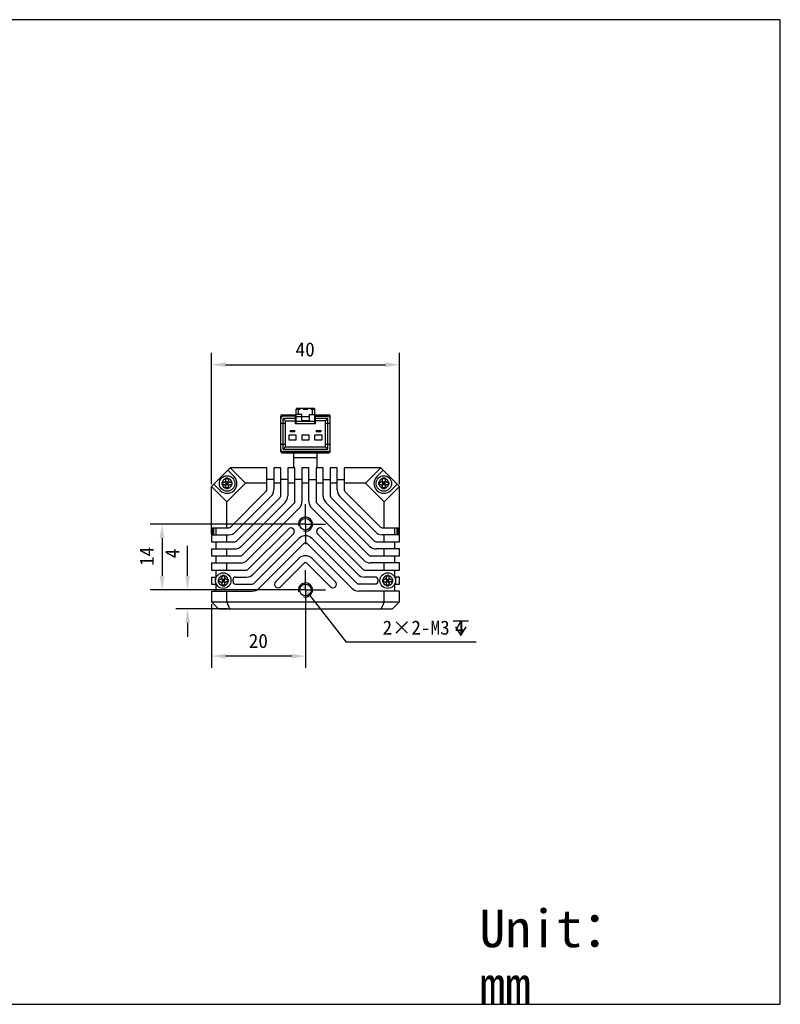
# Model space of a CAD drawing. Header units: millimetres. Extents: x 87 to 558, y 161 to 370.
# Tile 4 of 4: x 396 to 558, y 161 to 370. Entities that reach past the tile are written whole.
import ezdxf

# ---------------------------------------------------------------- set-up
doc = ezdxf.new("R2010")
doc.units = ezdxf.units.MM
doc.header["$LTSCALE"] = 32.67
doc.header["$PDMODE"] = 3
doc.header["$PDSIZE"] = 8
doc.linetypes.add('CENTER', pattern=[0.6, 0.375, -0.075, 0.075, -0.075])
doc.layers.get('0').update_dxf_attribs({"linetype": 'CONTINUOUS'})
doc.layers.get('Defpoints').update_dxf_attribs({"linetype": 'CONTINUOUS'})
for name, color, linetype in [('00_COMPONENTS', 7, 'CONTINUOUS'), ('03_ALL_AXES', 7, 'CONTINUOUS'), ('51__DRAFT_DIMS', 7, 'CONTINUOUS'), ('_X2_56FE5C42_X0__01_528', 7, 'CONTINUOUS'), ('DRW0001FORMAT', 7, 'CONTINUOUS'), ('DRW0001TEXT', 7, 'CONTINUOUS')]:
    doc.layers.add(name, color=color, linetype=linetype)
doc.styles.get("Standard").update_dxf_attribs({"font": 'simfang.ttf'})
doc.dimstyles.new('DIMSTYLE_1', dxfattribs={"dimtxt": 3, "dimasz": 3, "dimexe": 2.5, "dimexo": 0.5, "dimgap": 0.75, "dimtad": 1, "dimdsep": 46, "dimtxsty": 'STANDARD', "dimblk": '_FILLED', "dimblk1": '_FILLED', "dimblk2": '_FILLED', "dimcen": 0.09, "dimclrt": 3, "dimazin": 2, "dimtp": 0.3, "dimtm": 0.3, "dimtfac": 1, "dimtofl": 0, "dimtmove": 0, "dimatfit": 3, "dimldrblk": '_FILLED', "dimfxl": 1, "dimtolj": 1, "dimarcsym": 0})
doc.dimstyles.new('DIMSTYLE_3', dxfattribs={"dimtxt": 3, "dimasz": 3, "dimexe": 2.5, "dimexo": 0.5, "dimgap": 0.75, "dimtad": 1, "dimdsep": 46, "dimtxsty": 'STANDARD', "dimblk": '_FILLED', "dimblk1": '_FILLED', "dimblk2": '_FILLED', "dimcen": 0.09, "dimclrt": 3, "dimazin": 2, "dimtp": 0.2, "dimtm": 0.2, "dimtfac": 1, "dimtofl": 0, "dimtmove": 0, "dimatfit": 3, "dimldrblk": '_FILLED', "dimfxl": 1, "dimtolj": 1, "dimarcsym": 0})
doc.dimstyles.new('DIMSTYLE_4', dxfattribs={"dimtxt": 3, "dimasz": 3, "dimexe": 2.5, "dimexo": 0.5, "dimgap": 0.75, "dimtad": 1, "dimdsep": 46, "dimtxsty": 'STANDARD', "dimblk": '_FILLED', "dimblk1": '_FILLED', "dimblk2": '_FILLED', "dimcen": 0.09, "dimclrt": 3, "dimazin": 2, "dimtp": 0.1, "dimtm": 0.1, "dimtfac": 1, "dimtofl": 0, "dimtmove": 0, "dimatfit": 3, "dimldrblk": '_FILLED', "dimfxl": 1, "dimtolj": 1, "dimarcsym": 0})
doc.dimstyles.new('DIMSTYLE_5', dxfattribs={"dimtxt": 3, "dimasz": 3, "dimexe": 2.5, "dimexo": 0.5, "dimtad": 1, "dimdsep": 46, "dimtxsty": 'STANDARD', "dimblk": '_FILLED', "dimblk1": '_FILLED', "dimblk2": '_FILLED', "dimcen": 0.09, "dimclrt": 3, "dimazin": 2, "dimtp": 0.1, "dimtm": 0.1, "dimtfac": 1, "dimtofl": 0, "dimtmove": 0, "dimatfit": 1, "dimldrblk": '_FILLED', "dimfxl": 1, "dimtolj": 1, "dimarcsym": 0})

# ---------------------------------------------------------------- blocks, each defined once
blk = doc.blocks.new('_FILLED')
at = {"color": 0, "linetype": 'ByBlock'}
blk.add_solid([(0, 0), (-1, 0.167), (-1, -0.167)], dxfattribs=at)
blk = doc.blocks.new('*D6')
at = {"layer": '51__DRAFT_DIMS', "color": 0, "lineweight": -2}
for p, q in [((437.14, 271.6), (437.14, 299.52)), ((477.14, 271.6), (477.14, 299.52)), ((440.14, 297.02), (474.14, 297.02))]:
    blk.add_line(p, q, dxfattribs=at)
at = {"layer": 'Defpoints', "color": 0}
for p in [(477.14, 297.02), (437.14, 271.1), (477.14, 271.1)]:
    blk.add_point(p, dxfattribs=at)
at = {"layer": '51__DRAFT_DIMS', "color": 0, "linetype": 'ByBlock', "lineweight": -2, "xscale": 3, "yscale": 3, "zscale": 3, "rotation": 180}
blk.add_blockref('_FILLED', (437.14, 297.02), dxfattribs=at)
at = {"layer": '51__DRAFT_DIMS', "color": 0, "linetype": 'ByBlock', "lineweight": -2, "xscale": 3, "yscale": 3, "zscale": 3}
blk.add_blockref('_FILLED', (477.14, 297.02), dxfattribs=at)
at = {"layer": '51__DRAFT_DIMS', "color": 3, "insert": (457.08, 301.77), "char_height": 3, "attachment_point": 2, "line_spacing_factor": 0.9}
blk.add_mtext('\\A1;40', dxfattribs=at)
blk = doc.blocks.new('*D7')
at = {"layer": '51__DRAFT_DIMS', "color": 0, "lineweight": -2}
for p, q in [((453.87, 263.1), (424.14, 263.1)), ((426.64, 260.1), (426.64, 252.1)), ((453.71, 249.1), (424.14, 249.1))]:
    blk.add_line(p, q, dxfattribs=at)
at = {"layer": 'Defpoints', "color": 0}
for p in [(454.37, 263.1), (426.64, 249.1), (454.21, 249.1)]:
    blk.add_point(p, dxfattribs=at)
at = {"layer": '51__DRAFT_DIMS', "color": 0, "linetype": 'ByBlock', "lineweight": -2, "xscale": 3, "yscale": 3, "zscale": 3}
for p, rotation in [((426.64, 263.1), 90), ((426.64, 249.1), 270)]:
    blk.add_blockref('_FILLED', p, dxfattribs=dict(at, rotation=rotation))
at = {"layer": '51__DRAFT_DIMS', "color": 3, "insert": (421.89, 256.24), "char_height": 3, "attachment_point": 2, "rotation": 90, "line_spacing_factor": 0.9}
blk.add_mtext('\\A1;14', dxfattribs=at)
blk = doc.blocks.new('*D8')
at = {"layer": '51__DRAFT_DIMS', "color": 0, "lineweight": -2}
for p, q in [((432.07, 252.1), (432.07, 258.48)), ((453.55, 249.1), (429.57, 249.1)), ((440.58, 245.1), (429.57, 245.1)), ((432.07, 242.1), (432.07, 239.1))]:
    blk.add_line(p, q, dxfattribs=at)
at = {"layer": 'Defpoints', "color": 0}
for p in [(454.05, 249.1), (432.07, 245.1), (441.08, 245.1)]:
    blk.add_point(p, dxfattribs=at)
at = {"layer": '51__DRAFT_DIMS', "color": 0, "linetype": 'ByBlock', "lineweight": -2, "xscale": 3, "yscale": 3, "zscale": 3}
for p, rotation in [((432.07, 249.1), 270), ((432.07, 245.1), 90)]:
    blk.add_blockref('_FILLED', p, dxfattribs=dict(at, rotation=rotation))
at = {"layer": '51__DRAFT_DIMS', "color": 3, "insert": (427.32, 255.85), "char_height": 3, "attachment_point": 1, "rotation": 90, "line_spacing_factor": 0.9}
blk.add_mtext('\\A1;4', dxfattribs=at)
blk = doc.blocks.new('*D9')
at = {"layer": '51__DRAFT_DIMS', "color": 0, "lineweight": -2}
for p, q in [((437.14, 246.1), (437.14, 232.52)), ((457.14, 245.05), (457.14, 232.52)), ((454.14, 235.02), (440.14, 235.02))]:
    blk.add_line(p, q, dxfattribs=at)
at = {"layer": 'Defpoints', "color": 0}
for p in [(437.14, 246.6), (457.14, 245.55), (437.14, 235.02)]:
    blk.add_point(p, dxfattribs=at)
at = {"layer": '51__DRAFT_DIMS', "color": 0, "linetype": 'ByBlock', "lineweight": -2, "xscale": 3, "yscale": 3, "zscale": 3, "rotation": 180}
blk.add_blockref('_FILLED', (437.14, 235.02), dxfattribs=at)
at = {"layer": '51__DRAFT_DIMS', "color": 0, "linetype": 'ByBlock', "lineweight": -2, "xscale": 3, "yscale": 3, "zscale": 3}
blk.add_blockref('_FILLED', (457.14, 235.02), dxfattribs=at)
at = {"layer": '51__DRAFT_DIMS', "color": 3, "insert": (447.12, 239.77), "char_height": 3, "attachment_point": 2, "line_spacing_factor": 0.9}
blk.add_mtext('\\A1;20', dxfattribs=at)
blk = doc.blocks.new('*D10')
at = {"layer": '51__DRAFT_DIMS', "color": 0, "lineweight": -2}
for p in [(458.07, 247.91), (493.43, 237.97)]:
    blk.add_line(p, (465.8, 237.97), dxfattribs=at)
at = {"layer": 'Defpoints', "color": 0}
for p in [(456.22, 250.28), (458.07, 247.91)]:
    blk.add_point(p, dxfattribs=at)
at = {"layer": '51__DRAFT_DIMS', "color": 0, "linetype": 'ByBlock', "lineweight": -2, "xscale": 3, "yscale": 3, "zscale": 3, "rotation": 127.8985887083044}
blk.add_blockref('_FILLED', (456.22, 250.28), dxfattribs=at)
at = {"layer": '51__DRAFT_DIMS', "color": 3, "insert": (473.54, 242.6), "char_height": 3, "attachment_point": 1, "line_spacing_factor": 0.9}
blk.add_mtext('\\A1;2×2-M{\\A1;3\\Fgdt|c0; \\fFangSong|b0|i0|c0|p0;4}', dxfattribs=at)

msp = doc.modelspace()

# ---------------------------------------------------------------- linework, layer by layer
at = {"color": 7}
for p, q in [((558.13115, 370.39629), (86.90311, 370.39629)), ((558.13115, 160.97487), (558.13115, 370.39629)), ((86.90311, 160.97487), (558.13115, 160.97487))]:
    msp.add_line(p, q, dxfattribs=at)
at = {"layer": '00_COMPONENTS', "color": 7}
for p, q in [((454.64456, 275.09754), (454.64456, 278.24754)), ((459.64456, 275.09754), (459.64456, 278.24754)), ((437.14456, 271.09754), (441.14456, 275.09754)), ((440.62699, 274.57996), (441.96449, 273.24246)), ((441.14456, 275.09754), (444.39456, 271.84754)), ((448.89456, 275.09754), (441.14456, 275.09754)), ((448.89456, 270.38039), (448.89456, 275.09754)), ((450.39456, 275.09754), (450.39456, 270.38039)), ((451.89456, 275.09754), (450.39456, 275.09754)), ((451.89456, 269.13775), (451.89456, 275.09754)), ((453.39456, 275.09754), (453.39456, 269.13775)), ((454.89456, 275.09754), (453.39456, 275.09754)), ((454.89456, 267.89511), (454.89456, 275.09754)), ((456.39456, 275.09754), (456.39456, 267.89511)), ((457.89456, 275.09754), (456.39456, 275.09754)), ((457.89456, 267.89511), (457.89456, 275.09754)), ((459.39456, 275.09754), (459.39456, 267.89511)), ((460.89456, 275.09754), (459.39456, 275.09754)), ((460.89456, 269.13775), (460.89456, 275.09754)), ((462.39456, 275.09754), (462.39456, 269.13775)), ((463.89456, 275.09754), (462.39456, 275.09754)), ((463.89456, 270.38039), (463.89456, 275.09754)), ((465.39456, 275.09754), (465.39456, 270.38039)), ((473.14456, 275.09754), (465.39456, 275.09754)), ((473.14456, 275.09754), (469.89456, 271.84754)), ((473.66214, 274.57996), (472.32464, 273.24246)), ((473.14456, 275.09754), (477.14456, 271.09754)), ((440.22956, 272.50754), (440.22956, 272.85666)), ((440.72956, 272.71509), (440.22956, 272.71509)), ((440.72956, 272.85666), (440.72956, 272.50754)), ((450.39456, 272.59754), (448.89456, 272.59754)), ((453.39456, 272.59754), (451.89456, 272.59754)), ((456.39456, 272.59754), (454.89456, 272.59754)), ((457.89456, 272.59754), (459.39456, 272.59754)), ((460.89456, 272.59754), (462.39456, 272.59754)), ((463.89456, 272.59754), (465.39456, 272.59754)), ((473.55956, 272.50754), (473.55956, 272.85666)), ((474.05956, 272.71509), (473.55956, 272.71509)), ((474.05956, 272.85666), (474.05956, 272.50754)), ((437.14456, 260.97899), (437.14456, 271.09754)), ((437.14456, 271.09754), (440.39456, 267.84754)), ((437.65714, 271.61011), (438.99464, 270.27261)), ((439.38044, 272.00754), (439.72956, 272.00754)), ((439.38044, 271.50754), (439.72956, 271.50754)), ((439.51009, 272.00754), (439.51009, 271.50754)), ((440.14594, 272.23071), (440.22956, 272.15264)), ((440.17171, 271.241), (440.22956, 271.30312)), ((440.22956, 272.15264), (440.22956, 271.30312)), ((440.72956, 271.75754), (440.22956, 271.75754)), ((440.22956, 270.65841), (440.22956, 271.00754)), ((440.72956, 270.81503), (440.22956, 270.81503)), ((440.38499, 272.00754), (440.47956, 271.91924)), ((440.57414, 272.00754), (440.38499, 272.00754)), ((444.39456, 271.84754), (440.39456, 267.84754)), ((440.47956, 271.57156), (440.41994, 271.50754)), ((440.53919, 271.50754), (440.41994, 271.50754)), ((440.47956, 272.00754), (440.47956, 271.91924)), ((440.57414, 272.00754), (440.47956, 271.91924)), ((440.47956, 271.57156), (440.47956, 271.50754)), ((440.47956, 271.57156), (440.53919, 271.50754)), ((440.72956, 272.15264), (440.81319, 272.23071)), ((440.72956, 271.30312), (440.72956, 272.15264)), ((440.72956, 271.30312), (440.78742, 271.241)), ((440.72956, 271.00754), (440.72956, 270.65841)), ((441.22956, 272.00754), (441.57868, 272.00754)), ((441.22956, 271.50754), (441.57868, 271.50754)), ((441.44903, 272.00754), (441.44903, 271.50754)), ((448.89456, 271.84754), (444.39456, 271.84754)), ((451.89456, 271.84754), (450.39456, 271.84754)), ((454.89456, 271.84754), (453.39456, 271.84754)), ((457.89456, 271.84754), (456.39456, 271.84754)), ((460.89456, 271.84754), (459.39456, 271.84754)), ((463.89456, 271.84754), (462.39456, 271.84754)), ((469.89456, 271.84754), (465.39456, 271.84754)), ((473.89456, 267.84754), (469.89456, 271.84754)), ((472.71044, 272.00754), (473.05956, 272.00754)), ((472.71044, 271.50754), (473.05956, 271.50754)), ((472.84009, 272.00754), (472.84009, 271.50754)), ((473.47594, 272.23071), (473.55956, 272.15264)), ((473.50171, 271.241), (473.55956, 271.30312)), ((473.55956, 272.15264), (473.55956, 271.30312)), ((474.05956, 271.75754), (473.55956, 271.75754)), ((473.55956, 270.65841), (473.55956, 271.00754)), ((474.05956, 270.81503), (473.55956, 270.81503)), ((473.90414, 272.00754), (473.71499, 272.00754)), ((473.71499, 272.00754), (473.80956, 271.91924)), ((473.80956, 271.57156), (473.74994, 271.50754)), ((473.86919, 271.50754), (473.74994, 271.50754)), ((473.90414, 272.00754), (473.80956, 271.91924)), ((473.80956, 272.00754), (473.80956, 271.91924)), ((473.80956, 271.57156), (473.86919, 271.50754)), ((473.80956, 271.57156), (473.80956, 271.50754)), ((477.14456, 271.09754), (473.89456, 267.84754)), ((474.05956, 272.15264), (474.14319, 272.23071)), ((474.05956, 271.30312), (474.05956, 272.15264)), ((474.05956, 271.30312), (474.11742, 271.241)), ((474.05956, 271.00754), (474.05956, 270.65841)), ((474.55956, 272.00754), (474.90868, 272.00754)), ((474.55956, 271.50754), (474.90868, 271.50754)), ((474.77903, 272.00754), (474.77903, 271.50754)), ((476.63199, 271.61011), (475.29449, 270.27261)), ((477.14456, 260.97899), (477.14456, 271.09754)), ((448.74812, 270.02684), (441.21526, 262.49398)), ((442.27592, 261.43332), (449.80878, 268.96618)), ((451.74812, 268.7842), (442.4579, 259.49398)), ((462.54101, 268.7842), (471.83123, 259.49398)), ((472.01321, 261.43332), (464.48035, 268.96618)), ((465.54101, 270.02684), (473.07387, 262.49398)), ((440.39456, 262.34754), (440.39456, 267.84754)), ((443.51856, 258.43332), (452.80878, 267.72354)), ((454.74812, 267.54156), (443.70054, 256.49398)), ((444.7612, 255.43332), (455.80878, 266.4809)), ((469.52792, 255.43332), (458.48035, 266.4809)), ((459.54101, 267.54156), (470.58858, 256.49398)), ((470.77057, 258.43332), (461.48035, 267.72354)), ((473.89456, 262.34754), (473.89456, 267.84754)), ((437.14456, 262.34754), (440.8617, 262.34754)), ((437.43456, 260.97254), (437.43456, 262.34754)), ((437.64456, 260.84754), (437.64456, 262.34754)), ((438.14456, 260.84754), (438.14456, 262.34754)), ((453.5164, 262.06721), (444.94318, 253.49398)), ((460.77272, 262.06721), (469.34594, 253.49398)), ((473.42742, 262.34754), (477.14456, 262.34754)), ((476.14456, 260.84754), (476.14456, 262.34754)), ((476.64456, 260.84754), (476.64456, 262.34754)), ((476.85456, 262.34754), (476.85456, 260.97254)), ((437.14456, 260.97254), (437.43456, 260.97254)), ((437.14456, 260.84754), (437.14456, 259.34754)), ((437.14456, 260.84754), (440.8617, 260.84754)), ((437.43456, 260.97254), (437.62706, 261.16504)), ((440.39456, 259.34754), (440.39456, 260.84754)), ((446.00384, 252.43332), (454.57706, 261.00655)), ((455.73035, 260.03851), (446.18582, 250.49398)), ((468.1033, 250.49398), (458.55878, 260.03851)), ((468.28528, 252.43332), (459.71206, 261.00655)), ((477.14456, 260.84754), (473.42742, 260.84754)), ((473.89456, 259.34754), (473.89456, 260.84754)), ((476.85456, 260.97254), (476.66206, 261.16504)), ((477.14456, 260.97254), (476.85456, 260.97254)), ((477.14456, 259.34754), (477.14456, 260.84754)), ((437.14456, 259.34754), (442.10435, 259.34754)), ((437.14456, 257.84754), (437.14456, 256.34754)), ((437.14456, 257.84754), (442.10435, 257.84754)), ((438.14456, 257.84754), (438.14456, 259.34754)), ((440.39456, 256.34754), (440.39456, 257.84754)), ((447.24648, 249.43332), (456.79101, 258.97785)), ((457.49812, 258.97785), (467.04264, 249.43332)), ((472.18478, 259.34754), (477.14456, 259.34754)), ((477.14456, 257.84754), (472.18478, 257.84754)), ((473.89456, 256.34754), (473.89456, 257.84754)), ((476.14456, 257.84754), (476.14456, 259.34754)), ((477.14456, 256.34754), (477.14456, 257.84754)), ((437.14456, 256.34754), (443.34699, 256.34754)), ((438.14456, 254.84754), (438.14456, 256.34754)), ((455.73035, 255.79587), (450.78276, 250.84828)), ((463.50637, 250.84828), (458.55878, 255.79587)), ((470.94214, 256.34754), (477.14456, 256.34754)), ((476.14456, 254.84754), (476.14456, 256.34754)), ((437.14456, 254.84754), (437.14456, 253.34754)), ((437.14456, 254.84754), (443.34699, 254.84754)), ((440.39456, 253.34754), (440.39456, 254.84754)), ((451.84342, 249.78762), (456.79101, 254.73521)), ((457.49812, 254.73521), (462.44571, 249.78762)), ((477.14456, 254.84754), (470.94214, 254.84754)), ((473.89456, 253.34754), (473.89456, 254.84754)), ((477.14456, 253.34754), (477.14456, 254.84754)), ((437.14456, 253.34754), (444.58963, 253.34754)), ((437.14456, 251.84754), (437.14456, 250.34754)), ((437.14456, 251.84754), (438.14456, 251.84754)), ((438.01123, 251.84754), (438.01123, 251.28804)), ((438.14456, 251.84754), (438.14456, 253.34754)), ((438.54544, 251.34754), (438.89456, 251.34754)), ((438.67509, 251.34754), (438.67509, 250.84754)), ((439.31094, 251.57071), (439.39456, 251.49264)), ((439.39456, 251.84754), (439.39456, 252.19666)), ((439.89456, 252.05509), (439.39456, 252.05509)), ((439.39456, 251.49264), (439.39456, 250.64312)), ((439.54999, 251.34754), (439.64456, 251.25924)), ((439.73914, 251.34754), (439.54999, 251.34754)), ((439.64456, 251.34754), (439.64456, 251.25924)), ((439.73914, 251.34754), (439.64456, 251.25924)), ((439.89456, 252.19666), (439.89456, 251.84754)), ((439.89456, 251.49264), (439.97819, 251.57071)), ((439.89456, 250.64312), (439.89456, 251.49264)), ((440.39456, 251.34754), (440.74368, 251.34754)), ((440.61403, 251.34754), (440.61403, 250.84754)), ((442.23251, 251.84754), (444.58963, 251.84754)), ((469.6995, 253.34754), (477.14456, 253.34754)), ((472.05661, 251.84754), (469.6995, 251.84754)), ((473.54544, 251.34754), (473.89456, 251.34754)), ((473.67509, 251.34754), (473.67509, 250.84754)), ((474.31094, 251.57071), (474.39456, 251.49264)), ((474.39456, 251.84754), (474.39456, 252.19666)), ((474.89456, 252.05509), (474.39456, 252.05509)), ((474.39456, 251.49264), (474.39456, 250.64312)), ((474.73914, 251.34754), (474.54999, 251.34754)), ((474.54999, 251.34754), (474.64456, 251.25924)), ((474.64456, 251.34754), (474.64456, 251.25924)), ((474.73914, 251.34754), (474.64456, 251.25924)), ((474.89456, 252.19666), (474.89456, 251.84754)), ((474.89456, 251.49264), (474.97819, 251.57071)), ((474.89456, 250.64312), (474.89456, 251.49264)), ((475.39456, 251.34754), (475.74368, 251.34754)), ((475.61403, 251.34754), (475.61403, 250.84754)), ((476.14456, 251.84754), (476.14456, 253.34754)), ((477.14456, 251.84754), (476.14456, 251.84754)), ((476.2779, 251.84754), (476.2779, 251.28803)), ((477.14456, 250.34754), (477.14456, 251.84754)), ((437.14456, 250.34754), (438.14456, 250.34754)), ((438.01123, 250.90704), (438.01123, 250.34754)), ((438.14456, 248.84754), (438.14456, 250.34754)), ((438.54544, 250.84754), (438.89456, 250.84754)), ((439.33671, 250.581), (439.39456, 250.64312)), ((439.89456, 251.09754), (439.39456, 251.09754)), ((439.39456, 249.99841), (439.39456, 250.34754)), ((439.89456, 250.15503), (439.39456, 250.15503)), ((439.64456, 250.91156), (439.58494, 250.84754)), ((439.70419, 250.84754), (439.58494, 250.84754)), ((439.64456, 250.91156), (439.70419, 250.84754)), ((439.64456, 250.91156), (439.64456, 250.84754)), ((439.89456, 250.64312), (439.95242, 250.581)), ((439.89456, 250.34754), (439.89456, 249.99841)), ((440.39456, 250.84754), (440.74368, 250.84754)), ((442.23251, 250.34754), (445.83227, 250.34754)), ((472.05661, 250.34754), (468.45686, 250.34754)), ((473.54544, 250.84754), (473.89456, 250.84754)), ((474.33671, 250.581), (474.39456, 250.64312)), ((474.89456, 251.09754), (474.39456, 251.09754)), ((474.39456, 249.99841), (474.39456, 250.34754)), ((474.89456, 250.15503), (474.39456, 250.15503)), ((474.64456, 250.91156), (474.58494, 250.84754)), ((474.70419, 250.84754), (474.58494, 250.84754)), ((474.64456, 250.91156), (474.70419, 250.84754)), ((474.64456, 250.91156), (474.64456, 250.84754)), ((474.89456, 250.64312), (474.95242, 250.581)), ((474.89456, 250.34754), (474.89456, 249.99841)), ((475.39456, 250.84754), (475.74368, 250.84754)), ((476.14456, 250.34754), (477.14456, 250.34754)), ((476.14456, 248.84754), (476.14456, 250.34754)), ((476.2779, 250.90703), (476.2779, 250.34754)), ((437.14456, 248.84754), (437.14456, 246.59754)), ((437.14456, 248.84754), (445.83227, 248.84754)), ((440.39456, 246.59754), (440.39456, 248.84754)), ((477.14456, 248.84754), (468.45686, 248.84754)), ((473.89456, 246.59754), (473.89456, 248.84754)), ((477.14456, 246.59754), (477.14456, 248.84754)), ((437.14456, 246.59754), (438.64456, 245.09754)), ((437.14456, 246.59754), (477.14456, 246.59754)), ((438.64456, 245.09754), (475.64456, 245.09754)), ((441.07951, 245.09754), (440.39456, 246.59754)), ((473.89456, 246.59754), (473.20962, 245.09754)), ((477.14456, 246.59754), (475.64456, 245.09754))]:
    msp.add_line(p, q, dxfattribs=at)
at = {"layer": '00_COMPONENTS', "color": 4}
msp.add_line((454.64456, 277.29754), (459.64456, 277.29754), dxfattribs=at)
at = {"layer": '00_COMPONENTS', "color": 7}
for centre, radius in [((440.47956, 271.75754), 1.65), ((473.80956, 271.75754), 1.65), ((457.14456, 263.09754), 1.25), ((439.64456, 251.09754), 1.65), ((474.64456, 251.09754), 1.65), ((457.14456, 249.09754), 1.25)]:
    msp.add_circle(centre, radius, dxfattribs=at)
for centre, radius, start, end in [((440.47956, 271.75754), 2.1, 225, 45), ((439.72956, 272.50754), 0.5, 270, 0), ((440.40899, 236.20304), 36.65405, 90.150507, 90.2804774), ((440.4718, 210.93205), 61.92513, 89.992818, 90.1471987), ((440.50047, 222.48282), 50.37436, 89.7394305, 90.0237813), ((441.22956, 272.50754), 0.5, 180, 270), ((473.80956, 271.75754), 2.1, 135, 315), ((473.05956, 272.50754), 0.5, 270, 0), ((473.73899, 236.20304), 36.65405, 90.150507, 90.2804774), ((473.8018, 210.93205), 61.92513, 89.992818, 90.1471987), ((473.83047, 222.48282), 50.37436, 89.7394305, 90.0237813), ((474.55956, 272.50754), 0.5, 180, 270), ((493.36701, 271.75803), 53.98714, 179.7352063, 180.1774844), ((477.11575, 271.69307), 37.73577, 180.1552818, 180.2817045), ((439.72956, 271.00754), 0.5, 0, 90), ((440.45865, 321.03225), 50.37436, 269.7394305, 270.0237813), ((440.48731, 332.59951), 61.94161, 269.9928328, 270.1470668), ((440.55009, 307.32098), 36.663, 270.1503515, 270.2804687), ((441.22956, 271.00754), 0.5, 90, 180), ((403.82898, 271.82193), 37.75016, 0.1551228, 0.2816998), ((387.59057, 271.75704), 53.98869, 359.7352159, 0.1773397), ((448.39456, 270.38039), 0.5, 315, 0), ((448.39456, 270.38039), 2, 315, 0), ((465.89456, 270.38039), 2, 180, 225), ((465.89456, 270.38039), 0.5, 180, 225), ((526.69701, 271.75803), 53.98714, 179.7352063, 180.1774844), ((510.44575, 271.69307), 37.73577, 180.1552818, 180.2817045), ((473.05956, 271.00754), 0.5, 0, 90), ((473.78865, 321.03225), 50.37436, 269.7394305, 270.0237813), ((473.81731, 332.59951), 61.94161, 269.9928328, 270.1470668), ((473.88009, 307.32098), 36.663, 270.1503515, 270.2804687), ((474.55956, 271.00754), 0.5, 90, 180), ((437.15898, 271.82193), 37.75016, 0.1551228, 0.2816998), ((420.92057, 271.75704), 53.98869, 359.7352159, 0.1773397), ((451.39456, 269.13775), 0.5, 315, 0), ((451.39456, 269.13775), 2, 315, 0), ((462.89456, 269.13775), 2, 180, 225), ((462.89456, 269.13775), 0.5, 180, 225), ((454.39456, 267.89511), 0.5, 315, 0), ((454.39456, 267.89511), 2, 315, 0), ((459.89456, 267.89511), 2, 180, 225), ((459.89456, 267.89511), 0.5, 180, 225), ((440.8617, 262.84754), 0.5, 270, 315), ((454.04673, 261.53688), 0.75, 315, 135), ((460.24239, 261.53688), 0.75, 45, 225), ((473.42742, 262.84754), 0.5, 225, 270), ((440.8617, 262.84754), 2, 270, 315), ((457.14456, 258.6243), 2, 45, 135), ((473.42742, 262.84754), 2, 225, 270), ((442.10435, 259.84754), 0.5, 270, 315), ((442.10435, 259.84754), 2, 270, 315), ((457.14456, 258.6243), 0.5, 45, 135), ((472.18478, 259.84754), 2, 225, 270), ((472.18478, 259.84754), 0.5, 225, 270), ((443.34699, 256.84754), 0.5, 270, 315), ((457.14456, 254.38166), 2, 45, 135), ((470.94214, 256.84754), 0.5, 225, 270), ((443.34699, 256.84754), 2, 270, 315), ((444.58963, 253.84754), 0.5, 270, 315), ((457.14456, 254.38166), 0.5, 45, 135), ((469.6995, 253.84754), 0.5, 225, 270), ((470.94214, 256.84754), 2, 225, 270), ((492.53201, 251.09803), 53.98714, 179.7352063, 180.1774844), ((438.89456, 251.84754), 0.5, 270, 0), ((439.57399, 215.54304), 36.65405, 90.150507, 90.2804774), ((439.6368, 190.27205), 61.92513, 89.992818, 90.1471987), ((439.66547, 201.82282), 50.37436, 89.7394305, 90.0237813), ((440.39456, 251.84754), 0.5, 180, 270), ((402.99398, 251.16193), 37.75016, 0.1551228, 0.2816998), ((442.23251, 251.34754), 0.5, 90, 185.5177344), ((444.58963, 253.84754), 2, 270, 315), ((469.6995, 253.84754), 2, 225, 270), ((472.05661, 251.34754), 0.5, 354.4822656, 90), ((527.53201, 251.09803), 53.98714, 179.7352063, 180.1774844), ((473.89456, 251.84754), 0.5, 270, 0), ((474.57399, 215.54304), 36.65405, 90.150507, 90.2804774), ((474.6368, 190.27205), 61.92513, 89.992818, 90.1471987), ((474.66547, 201.82282), 50.37436, 89.7394305, 90.0237813), ((475.39456, 251.84754), 0.5, 180, 270), ((437.99398, 251.16193), 37.75016, 0.1551228, 0.2816998), ((476.28075, 251.03307), 37.73577, 180.1552818, 180.2817045), ((438.89456, 250.34754), 0.5, 0, 90), ((439.62365, 300.37225), 50.37436, 269.7394305, 270.0237813), ((439.65231, 311.93951), 61.94161, 269.9928328, 270.1470668), ((439.71509, 286.66097), 36.663, 270.1503515, 270.2804687), ((440.39456, 250.34754), 0.5, 90, 180), ((386.75557, 251.09704), 53.98869, 359.7352159, 0.1773397), ((442.23251, 250.84754), 0.5, 174.4822656, 270), ((439.64456, 251.09754), 2.1, 354.4822656, 5.5177344), ((445.83227, 250.84754), 0.5, 270, 315), ((445.83227, 250.84754), 2, 270, 315), ((451.31309, 250.31795), 0.75, 135, 315), ((462.97604, 250.31795), 0.75, 225, 45), ((468.45686, 250.84754), 2, 225, 270), ((468.45686, 250.84754), 0.5, 225, 270), ((472.05661, 250.84754), 0.5, 270, 5.5177344), ((474.64456, 251.09754), 2.1, 174.4822656, 185.5177344), ((511.28075, 251.03307), 37.73577, 180.1552818, 180.2817045), ((473.89456, 250.34754), 0.5, 0, 90), ((474.62365, 300.37225), 50.37436, 269.7394305, 270.0237813), ((474.65231, 311.93951), 61.94161, 269.9928328, 270.1470668), ((474.71509, 286.66097), 36.663, 270.1503515, 270.2804687), ((475.39456, 250.34754), 0.5, 90, 180), ((421.75557, 251.09704), 53.98869, 359.7352159, 0.1773397)]:
    msp.add_arc(centre, radius, start, end, dxfattribs=at)
at = {"layer": '00_COMPONENTS', "color": 4}
for centre, radius, start, end in [((440.47956, 271.75754), 1.05, 103.774147, 166.225853), ((440.47956, 271.75754), 1.05, 13.774147, 76.225853), ((473.80956, 271.75754), 1.05, 103.774147, 166.225853), ((473.80956, 271.75754), 1.05, 13.774147, 76.225853), ((440.47956, 271.75754), 1.05, 193.774147, 256.225853), ((440.47956, 271.75754), 1.05, 283.774147, 346.225853), ((473.80956, 271.75754), 1.05, 193.774147, 256.225853), ((473.80956, 271.75754), 1.05, 283.774147, 346.225853), ((457.14456, 263.09754), 1.5, 255, 195), ((439.64456, 251.09754), 1.05, 103.774147, 166.225853), ((439.64456, 251.09754), 1.05, 13.774147, 76.225853), ((474.64456, 251.09754), 1.05, 103.774147, 166.225853), ((474.64456, 251.09754), 1.05, 13.774147, 76.225853), ((439.64456, 251.09754), 1.05, 193.774147, 256.225853), ((439.64456, 251.09754), 1.05, 283.774147, 346.225853), ((457.14456, 249.09754), 1.5, 255, 195), ((474.64456, 251.09754), 1.05, 193.774147, 256.225853), ((474.64456, 251.09754), 1.05, 283.774147, 346.225853)]:
    msp.add_arc(centre, radius, start, end, dxfattribs=at)
at = {"layer": '03_ALL_AXES', "color": 1, "linetype": 'CENTER'}
for p, q in [((457.14456, 263.09754), (457.14456, 267.34754)), ((457.14456, 263.09754), (452.89456, 263.09754)), ((457.14456, 263.09754), (461.39456, 263.09754)), ((457.14456, 263.09754), (457.14456, 258.84754)), ((457.14456, 249.09754), (457.14456, 253.34754)), ((457.14456, 249.09754), (452.89456, 249.09754)), ((457.14456, 249.09754), (461.39456, 249.09754)), ((457.14456, 249.09754), (457.14456, 244.84754))]:
    msp.add_line(p, q, dxfattribs=at)
at = {"layer": '51__DRAFT_DIMS', "color": 3}
for p, q in [((488.57478, 242.54285), (491.82482, 242.54285)), ((490.1998, 242.54285), (490.1998, 239.41786))]:
    msp.add_line(p, q, dxfattribs=at)
msp.add_lwpolyline([(489.07481, 241.29285), (490.1998, 239.41786), (491.32479, 241.29285)], dxfattribs=at)
at = {"layer": '_X2_56FE5C42_X0__01_528', "color": 7}
for p, q in [((455.14456, 284.44754), (455.14456, 287.54754)), ((455.14456, 287.54754), (455.99456, 287.54754)), ((455.44456, 287.74754), (458.84456, 287.74754)), ((455.99456, 287.54754), (455.99456, 287.64754)), ((456.64456, 287.64754), (456.64456, 287.54754)), ((456.64456, 287.54754), (457.64456, 287.54754)), ((457.64456, 287.54754), (457.64456, 287.64754)), ((458.29456, 287.64754), (458.29456, 287.54754)), ((458.29456, 287.54754), (459.14456, 287.54754)), ((459.14456, 284.44754), (459.14456, 287.54754)), ((451.89456, 278.54754), (451.89456, 286.04754)), ((452.19456, 286.34754), (455.14456, 286.34754)), ((455.01956, 286.04754), (452.39456, 286.04754)), ((452.39456, 279.04754), (452.39456, 285.54754)), ((452.39456, 285.54754), (452.89456, 285.04754)), ((455.01956, 285.54754), (452.39456, 285.54754)), ((452.89456, 279.54754), (452.89456, 285.04754)), ((452.89456, 285.04754), (455.01956, 285.04754)), ((454.14456, 286.14754), (454.14456, 286.04754)), ((455.01956, 284.44754), (455.01956, 286.04754)), ((456.34456, 286.44754), (455.14456, 286.44754)), ((456.34456, 285.12135), (456.34456, 286.44754)), ((457.94456, 285.94754), (456.34456, 285.94754)), ((456.34456, 285.12124), (457.94456, 285.12124)), ((457.94456, 286.44754), (457.94456, 285.12135)), ((457.94456, 286.44754), (459.14456, 286.44754)), ((459.14456, 286.34754), (462.09456, 286.34754)), ((459.26956, 284.44754), (459.26956, 286.04754)), ((459.26956, 286.04754), (461.89456, 286.04754)), ((461.89456, 285.54754), (459.26956, 285.54754)), ((461.39456, 285.04754), (459.26956, 285.04754)), ((460.14456, 286.04754), (460.14456, 286.14754)), ((461.89456, 285.54754), (461.39456, 285.04754)), ((461.39456, 279.54754), (461.39456, 285.04754)), ((461.89456, 279.04754), (461.89456, 285.54754)), ((462.39456, 278.54754), (462.39456, 286.04754)), ((452.89456, 284.49754), (451.89456, 284.49754)), ((453.89456, 283.04754), (453.89456, 282.74754)), ((453.89456, 283.04754), (454.89456, 283.04754)), ((454.89456, 282.74754), (453.89456, 282.74754)), ((454.09456, 282.74754), (454.09456, 283.04754)), ((454.69456, 283.04754), (454.69456, 282.74754)), ((454.89456, 282.74754), (454.89456, 283.04754)), ((459.26956, 284.44754), (455.01956, 284.44754)), ((459.39456, 283.04754), (459.39456, 282.74754)), ((459.39456, 283.04754), (460.39456, 283.04754)), ((460.39456, 282.74754), (459.39456, 282.74754)), ((459.59456, 282.74754), (459.59456, 283.04754)), ((460.19456, 283.04754), (460.19456, 282.74754)), ((460.39456, 283.04754), (460.39456, 282.74754)), ((462.39456, 284.49754), (461.39456, 284.49754)), ((453.59456, 282.04754), (453.59456, 281.04754)), ((455.19456, 282.04754), (453.59456, 282.04754)), ((453.59456, 281.04754), (455.19456, 281.04754)), ((455.19456, 281.04754), (455.19456, 282.04754)), ((456.34456, 282.04754), (456.34456, 281.04754)), ((457.94456, 282.04754), (456.34456, 282.04754)), ((456.34456, 281.04754), (457.94456, 281.04754)), ((457.94456, 281.04754), (457.94456, 282.04754)), ((459.09456, 282.04754), (459.09456, 281.04754)), ((460.69456, 282.04754), (459.09456, 282.04754)), ((459.09456, 281.04754), (460.69456, 281.04754)), ((460.69456, 281.04754), (460.69456, 282.04754)), ((451.89456, 280.09754), (452.89456, 280.09754)), ((452.39456, 279.04754), (452.89456, 279.54754)), ((452.39456, 279.04754), (461.89456, 279.04754)), ((461.89456, 278.54754), (452.39456, 278.54754)), ((452.89456, 279.54754), (461.39456, 279.54754)), ((461.39456, 280.09754), (462.39456, 280.09754)), ((461.89456, 279.04754), (461.39456, 279.54754)), ((452.19456, 278.24754), (462.09456, 278.24754))]:
    msp.add_line(p, q, dxfattribs=at)
at = {"layer": '_X2_56FE5C42_X0__01_528', "color": 4}
for p, q in [((455.64456, 286.44754), (455.64456, 287.54754)), ((458.64456, 286.44754), (458.64456, 287.54754)), ((451.89456, 286.04754), (452.09456, 286.04754)), ((452.09456, 286.04754), (452.09456, 285.94709)), ((452.19456, 286.14754), (452.19456, 286.34754)), ((452.19456, 286.14754), (455.14456, 286.14754)), ((453.84456, 286.04754), (453.84456, 286.34754)), ((454.44456, 286.04754), (454.44456, 286.34754)), ((456.34456, 285.94754), (455.14456, 285.94754)), ((459.14456, 284.94754), (455.14456, 284.94754)), ((456.34456, 285.15483), (457.94456, 285.15483)), ((459.14456, 286.14754), (462.09456, 286.14754)), ((459.84456, 286.04754), (459.84456, 286.34754)), ((460.44456, 286.04754), (460.44456, 286.34754)), ((462.09456, 286.14754), (462.09456, 286.34754)), ((462.19456, 285.94709), (462.19456, 286.04754)), ((462.39456, 286.04754), (462.19456, 286.04754)), ((451.89456, 278.54754), (452.09456, 278.54754)), ((452.09456, 278.64798), (452.09456, 278.54754)), ((462.19456, 278.54754), (462.19456, 278.64798)), ((462.39456, 278.54754), (462.19456, 278.54754)), ((452.19456, 278.44754), (452.19456, 278.24754)), ((452.19456, 278.44754), (462.09456, 278.44754)), ((462.09456, 278.24754), (462.09456, 278.44754))]:
    msp.add_line(p, q, dxfattribs=at)
at = {"layer": '_X2_56FE5C42_X0__01_528', "color": 7}
for centre, radius, start, end in [((455.44456, 287.44754), 0.3, 90, 160.5287427), ((456.09456, 287.64754), 0.1, 90.0000002, 180), ((456.54456, 287.64754), 0.1, 0, 90), ((457.74456, 287.64754), 0.1, 90.0000002, 180), ((458.19456, 287.64754), 0.1, 0, 90), ((458.84456, 287.44754), 0.3, 19.4724002, 89.9999997), ((452.19456, 286.04754), 0.3, 90.0000013, 180), ((452.39456, 285.54754), 0.5, 90, 180), ((453.94456, 286.14754), 0.2, 0, 90), ((460.34456, 286.14754), 0.2, 90.000297, 179.9999991), ((461.89456, 285.54754), 0.5, 0, 90), ((462.09456, 286.04754), 0.3, 0.0000012, 89.999999), ((452.39456, 279.04754), 0.5, 180, 270), ((452.19456, 278.54754), 0.3, 180.0000012, 269.9999995), ((461.89456, 279.04754), 0.5, 270, 0), ((462.09456, 278.54754), 0.3, 270.0000012, 359.9999988)]:
    msp.add_arc(centre, radius, start, end, dxfattribs=at)
at = {"layer": '_X2_56FE5C42_X0__01_528', "color": 4}
for centre, start, end in [((452.19456, 286.04754), 90, 180), ((462.09456, 286.04754), 0, 89.9999996), ((452.19456, 278.54754), 180, 270), ((462.09456, 278.54754), 270, 0)]:
    msp.add_arc(centre, 0.1, start, end, dxfattribs=at)
at = {"layer": 'DRW0001FORMAT', "color": 7}
for p, q in [((558.13115, 160.97487), (558.13115, 370.39629)), ((86.90311, 160.97487), (558.13115, 160.97487))]:
    msp.add_line(p, q, dxfattribs=at)

# ---------------------------------------------------------------- texts
at = {"layer": 'DRW0001TEXT', "color": 4, "insert": (494.167, 181.12011), "char_height": 8, "width": 23.5, "attachment_point": 1, "line_spacing_factor": 0.9}
msp.add_mtext('Unit：mm', dxfattribs=at)

# ---------------------------------------------------------------- dimensions: what is measured, and where the dimension line sits
at = {"layer": '51__DRAFT_DIMS', "color": 4}
dim = msp.add_linear_dim(base=(477.14456, 297.01592), p1=(437.14456, 271.09754), p2=(477.14456, 271.09754), dimstyle='DIMSTYLE_1', dxfattribs=at)
dim.commit()
dim.dimension.update_dxf_attribs({"geometry": '*D6', "text_midpoint": (457.08303, 297.01592), "dimtype": 160})
for base, p1, p2, angle, dimstyle, picture, middle in [((426.63589, 249.09754), (454.36538, 263.09754), (454.20782, 249.09754), 270, 'DIMSTYLE_3', '*D7', (426.63589, 256.24108)), ((432.0715, 245.09754), (454.05027, 249.09754), (441.07951, 245.09754), 270, 'DIMSTYLE_4', '*D8', (432.0715, 256.79039)), ((437.14456, 235.02322), (457.14456, 245.55034), (437.14456, 246.59754), 180, 'DIMSTYLE_3', '*D9', (447.11818, 235.02322))]:
    dim = msp.add_linear_dim(base=base, p1=p1, p2=p2, angle=angle, dimstyle=dimstyle, dxfattribs=at)
    dim.commit()
    dim.dimension.update_dxf_attribs({"geometry": picture, "text_midpoint": middle, "dimtype": 160})
dim = msp.add_diameter_dim_2p(p1=(458.06596, 247.91389), p2=(456.22316, 250.28118), text='2×2-M{\\A1;<>\\Fgdt|c0; \\fFangSong|b0|i0|c0|p0;4}', dimstyle='DIMSTYLE_5', override={"dimtih": 1, "dimtoh": 1, "dimpost": '<>', "dimtxsty": 'STANDARD'}, dxfattribs=at)
dim.commit()
dim.dimension.update_dxf_attribs({"geometry": '*D10', "text_midpoint": (483.48699, 237.97362), "dimtype": 163})

doc.saveas('drawing.dxf')
